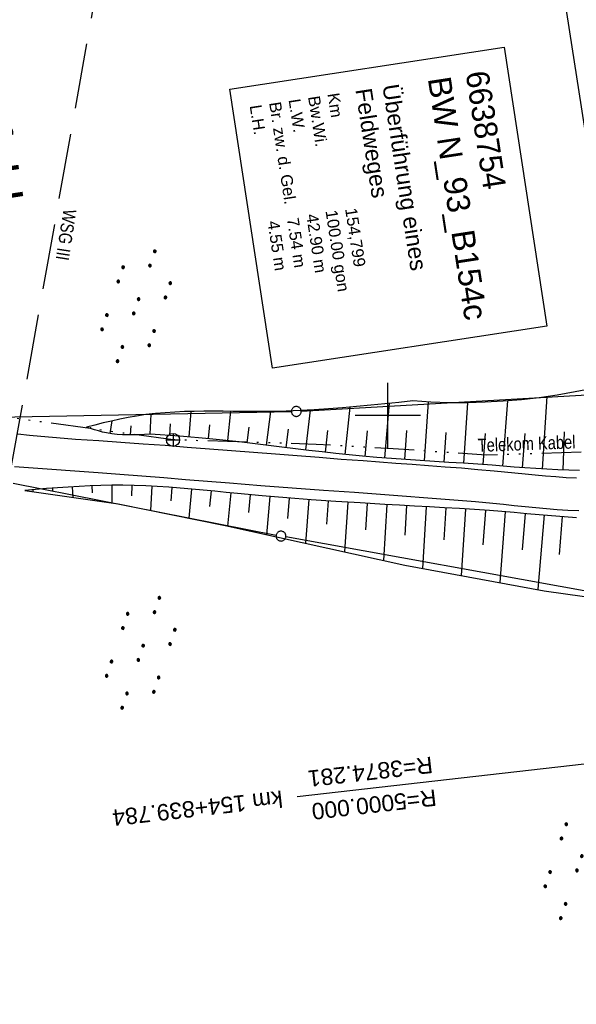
# Model space of a CAD drawing. Extents: x 510526 to 513920, y 467229 to 478797.
# Tile 63 of 256: x 511044 to 511129, y 470610 to 470760. Entities that reach past the tile are written whole.
import ezdxf
from ezdxf.enums import TextEntityAlignment as Align

# ---------------------------------------------------------------- set-up
doc = ezdxf.new("R2010")
doc.units = 0
doc.header["$LTSCALE"] = 10
doc.header["$MEASUREMENT"] = 0
for name, pattern in [('ACAD_ISO14W100', [25.5, 12, -3, 0.5, -3, 0.5, -3, 0.5, -3]), ('AUSGEZOGEN', [0]), ('LT00', [0]), ('LT05', [0.7, 0.5, -0.2])]:
    doc.linetypes.add(name, pattern=pattern)
doc.layers.get('0').update_dxf_attribs({"linetype": 'LT00'})
for name, color, linetype in [('-EL-020', 250, 'LT00'), ('BW_TEXT', 20, 'AUSGEZOGEN'), ('DFK_AB_L', 21, 'LT00'), ('DFK_GZPKT', 250, 'LT00'), ('DFK_KATASTER', 250, 'LT00'), ('DFK_NUTZUNG', 250, 'LT00'), ('GRENZNAME', 250, 'Continuous'), ('STROM_TEXT', 80, 'Continuous'), ('TELEKOM', 210, 'ACAD_ISO14W100'), ('TELEKOM_TEXT', 210, 'Continuous'), ('V96_AFBR_BAB', 250, 'LT00'), ('V96_BOESCH', 250, 'LT00'), ('V96_BOSCHUNG', 250, 'LT00'), ('V96_RASTER', 250, 'LT00'), ('WSG-GRENZE', 162, 'LT05'), ('WSG_TEXT', 163, 'Continuous')]:
    doc.layers.add(name, color=color, linetype=linetype)
doc.styles.add('Arial', font='ARIAL.TTF')
doc.styles.add('Beschrift', font='ARIAL.TTF')
doc.styles.add('UNIR-H', font='unir_h.shx', dxfattribs={"width": 0.8})
doc.styles.add('Versorgungsltg', font='ARIAL.TTF', dxfattribs={"width": 0.8, "height": 2})

# ---------------------------------------------------------------- blocks, each defined once
blk = doc.blocks.new('SYMB7010')
at = {"color": 0, "linetype": 'ByBlock'}
for points in [[(-0.031408, 0.499213), (-0.093728, 0.49134), (-0.15457, 0.475719), (-0.212975, 0.452595), (-0.268021, 0.422333), (-0.31884, 0.385411), (-0.36463, 0.342411), (-0.40467, 0.29401), (-0.438329, 0.240973), (-0.465074, 0.184136), (-0.484486, 0.124395), (-0.496256, 0.062692), (-0.5002, 0)], [(-0.5002, 0), (-0.496256, -0.062692), (-0.484486, -0.124395), (-0.465075, -0.184136), (-0.438329, -0.240973), (-0.404671, -0.29401), (-0.36463, -0.342411), (-0.31884, -0.385411), (-0.268021, -0.422333), (-0.212975, -0.452595), (-0.154571, -0.475719), (-0.093728, -0.49134), (-0.031408, -0.499213), (0.031408, -0.499213)], [(0.5002, 0), (0.496256, 0.062692), (0.484485, 0.124395), (0.465074, 0.184136), (0.438329, 0.240973), (0.40467, 0.29401), (0.36463, 0.342411), (0.31884, 0.385411), (0.268021, 0.422333), (0.212975, 0.452595), (0.15457, 0.475719), (0.093728, 0.49134), (0.031408, 0.499213), (-0.031408, 0.499213)], [(0.031408, -0.499213), (0.093728, -0.491341), (0.15457, -0.475719), (0.212975, -0.452595), (0.268021, -0.422333), (0.31884, -0.385411), (0.36463, -0.342411), (0.404671, -0.294011), (0.438329, -0.240974), (0.465075, -0.184136), (0.484486, -0.124395), (0.496256, -0.062692), (0.500201, 0)]]:
    blk.add_lwpolyline(points, dxfattribs=at)
blk = doc.blocks.new('SYMB7110')
at = {"color": 0, "linetype": 'ByBlock'}
for p, q in [((-0.515, 0.392919), (-0.515, 0.367081)), ((-0.51, 0.362895), (-0.51, 0.397105)), ((-0.505, 0.399164), (-0.505, 0.360836)), ((-0.5, 0.360204), (-0.5, 0.399796)), ((-0.495, 0.399164), (-0.495, 0.360836)), ((-0.49, 0.362895), (-0.49, 0.397105)), ((-0.485, 0.392919), (-0.485, 0.367081)), ((-0.48, 0.379874), (-0.48, 0.380145)), ((-0.285, 0.392919), (-0.285, 0.367081)), ((-0.28, 0.362895), (-0.28, 0.397105)), ((-0.275, 0.399164), (-0.275, 0.360836)), ((-0.27, 0.360204), (-0.27, 0.399796)), ((-0.265, 0.399164), (-0.265, 0.360836)), ((-0.26, 0.362895), (-0.26, 0.397105)), ((-0.255, 0.392919), (-0.255, 0.367081)), ((-0.25, 0.379874), (-0.25, 0.380146)), ((0.255, 0.392919), (0.255, 0.367081)), ((0.26, 0.362895), (0.26, 0.397105)), ((0.265, 0.399164), (0.265, 0.360836)), ((0.27, 0.360204), (0.27, 0.399796)), ((0.275, 0.399164), (0.275, 0.360836)), ((0.28, 0.362895), (0.28, 0.397105)), ((0.285, 0.392919), (0.285, 0.367081)), ((0.29, 0.379874), (0.29, 0.380145)), ((0.485, 0.392919), (0.485, 0.367081)), ((0.49, 0.362895), (0.49, 0.397105)), ((0.495, 0.399164), (0.495, 0.360836)), ((0.5, 0.360204), (0.5, 0.399796)), ((0.505, 0.399164), (0.505, 0.360836)), ((0.51, 0.362895), (0.51, 0.397105)), ((0.515, 0.392919), (0.515, 0.367081)), ((0.52, 0.379874), (0.52, 0.380146)), ((-0.9, 0.012919), (-0.9, -0.012919)), ((-0.895, -0.017106), (-0.895, 0.017105)), ((-0.89, 0.019164), (-0.89, -0.019164)), ((-0.885, -0.019797), (-0.885, 0.019796)), ((-0.88, 0.019164), (-0.88, -0.019164)), ((-0.875, -0.017106), (-0.875, 0.017105)), ((-0.87, 0.012919), (-0.87, -0.012919)), ((-0.865, -0.000126), (-0.865, 0.000145)), ((-0.67, 0.012919), (-0.67, -0.012919)), ((-0.665, -0.017106), (-0.665, 0.017105)), ((-0.66, 0.019164), (-0.66, -0.019164)), ((-0.655, -0.019797), (-0.655, 0.019796)), ((-0.65, 0.019164), (-0.65, -0.019164)), ((-0.645, -0.017106), (-0.645, 0.017105)), ((-0.64, 0.012919), (-0.64, -0.012919)), ((-0.635, -0.000126), (-0.635, 0.000145)), ((-0.13, 0.012919), (-0.13, -0.012919)), ((-0.125, -0.017105), (-0.125, 0.017105)), ((-0.12, 0.019164), (-0.12, -0.019164)), ((-0.115, -0.019796), (-0.115, 0.019796)), ((-0.11, 0.019164), (-0.11, -0.019164)), ((-0.105, -0.017105), (-0.105, 0.017105)), ((-0.1, 0.012919), (-0.1, -0.012919)), ((-0.095, -0.000126), (-0.095, 0.000146)), ((0.1, 0.012919), (0.1, -0.012919)), ((0.105, -0.017105), (0.105, 0.017105)), ((0.11, 0.019164), (0.11, -0.019164)), ((0.115, -0.019796), (0.115, 0.019796)), ((0.12, 0.019164), (0.12, -0.019164)), ((0.125, -0.017105), (0.125, 0.017105)), ((0.13, 0.012919), (0.13, -0.012919)), ((0.135, -0.000126), (0.135, 0.000146)), ((0.64, 0.012919), (0.64, -0.012919)), ((0.645, -0.017105), (0.645, 0.017105)), ((0.65, 0.019164), (0.65, -0.019164)), ((0.655, -0.019796), (0.655, 0.019796)), ((0.66, 0.019164), (0.66, -0.019164)), ((0.665, -0.017105), (0.665, 0.017105)), ((0.67, 0.012919), (0.67, -0.012919)), ((0.675, -0.000126), (0.675, 0.000146)), ((0.87, 0.012919), (0.87, -0.012919)), ((0.875, -0.017105), (0.875, 0.017105)), ((0.88, 0.019164), (0.88, -0.019164)), ((0.885, -0.019796), (0.885, 0.019796)), ((0.89, 0.019164), (0.89, -0.019164)), ((0.895, -0.017105), (0.895, 0.017105)), ((0.9, 0.012919), (0.9, -0.012919)), ((0.905, -0.000126), (0.905, 0.000146)), ((-0.515, -0.367081), (-0.515, -0.392919)), ((-0.51, -0.397105), (-0.51, -0.362895)), ((-0.505, -0.360836), (-0.505, -0.399164)), ((-0.5, -0.399796), (-0.5, -0.360204)), ((-0.495, -0.360836), (-0.495, -0.399164)), ((-0.49, -0.397106), (-0.49, -0.362895)), ((-0.485, -0.367081), (-0.485, -0.392919)), ((-0.48, -0.380126), (-0.48, -0.379855)), ((-0.285, -0.367081), (-0.285, -0.392919)), ((-0.28, -0.397105), (-0.28, -0.362895)), ((-0.275, -0.360836), (-0.275, -0.399164)), ((-0.27, -0.399796), (-0.27, -0.360204)), ((-0.265, -0.360836), (-0.265, -0.399164)), ((-0.26, -0.397105), (-0.26, -0.362895)), ((-0.255, -0.367081), (-0.255, -0.392919)), ((-0.25, -0.380126), (-0.25, -0.379855)), ((0.255, -0.367081), (0.255, -0.392919)), ((0.26, -0.397105), (0.26, -0.362895)), ((0.265, -0.360836), (0.265, -0.399164)), ((0.27, -0.399796), (0.27, -0.360204)), ((0.275, -0.360836), (0.275, -0.399164)), ((0.28, -0.397105), (0.28, -0.362895)), ((0.285, -0.367081), (0.285, -0.392919)), ((0.29, -0.380126), (0.29, -0.379855)), ((0.485, -0.367081), (0.485, -0.392919)), ((0.49, -0.397105), (0.49, -0.362895)), ((0.495, -0.360836), (0.495, -0.399164)), ((0.5, -0.399796), (0.5, -0.360204)), ((0.505, -0.360836), (0.505, -0.399164)), ((0.51, -0.397105), (0.51, -0.362895)), ((0.515, -0.367081), (0.515, -0.392919)), ((0.52, -0.380126), (0.52, -0.379855))]:
    blk.add_line(p, q, dxfattribs=at)
for points in [[(-0.48, 0.38), (-0.481981, 0.388678), (-0.48753, 0.395637), (-0.49555, 0.399499), (-0.50445, 0.399499), (-0.51247, 0.395637), (-0.518019, 0.388678), (-0.52, 0.38), (-0.518019, 0.371322), (-0.51247, 0.364363), (-0.50445, 0.360501), (-0.49555, 0.360501), (-0.48753, 0.364363), (-0.481981, 0.371322), (-0.48, 0.38)], [(-0.25, 0.38), (-0.251981, 0.388678), (-0.25753, 0.395637), (-0.26555, 0.399499), (-0.27445, 0.399499), (-0.28247, 0.395637), (-0.288019, 0.388678), (-0.29, 0.38), (-0.288019, 0.371322), (-0.28247, 0.364363), (-0.27445, 0.360501), (-0.26555, 0.360501), (-0.25753, 0.364363), (-0.251981, 0.371322), (-0.25, 0.38)], [(0.29, 0.38), (0.288019, 0.388678), (0.28247, 0.395637), (0.27445, 0.399499), (0.26555, 0.399499), (0.25753, 0.395637), (0.251981, 0.388678), (0.25, 0.38), (0.251981, 0.371322), (0.25753, 0.364363), (0.26555, 0.360501), (0.27445, 0.360501), (0.28247, 0.364363), (0.288019, 0.371322), (0.29, 0.38)], [(0.52, 0.38), (0.518019, 0.388678), (0.51247, 0.395637), (0.50445, 0.399499), (0.495549, 0.399499), (0.48753, 0.395637), (0.481981, 0.388678), (0.48, 0.38), (0.481981, 0.371322), (0.48753, 0.364363), (0.495549, 0.360501), (0.50445, 0.360501), (0.51247, 0.364363), (0.518019, 0.371322), (0.52, 0.38)], [(-0.865, 0), (-0.866981, 0.008678), (-0.87253, 0.015637), (-0.88055, 0.019498), (-0.88945, 0.019498), (-0.89747, 0.015637), (-0.903019, 0.008678), (-0.905, 0)], [(-0.905, 0), (-0.903019, -0.008678), (-0.89747, -0.015637), (-0.88945, -0.019499), (-0.88055, -0.019499), (-0.87253, -0.015637), (-0.866981, -0.008678), (-0.865, 0)], [(-0.635, 0), (-0.636981, 0.008678), (-0.64253, 0.015637), (-0.65055, 0.019498), (-0.65945, 0.019498), (-0.66747, 0.015637), (-0.673019, 0.008678), (-0.675, 0)], [(-0.675, 0), (-0.673019, -0.008678), (-0.66747, -0.015637), (-0.65945, -0.019499), (-0.65055, -0.019499), (-0.64253, -0.015637), (-0.636981, -0.008678), (-0.635, 0)], [(-0.095, 0), (-0.096981, 0.008678), (-0.10253, 0.015637), (-0.11055, 0.019499), (-0.11945, 0.019499), (-0.12747, 0.015637), (-0.133019, 0.008678), (-0.135, 0)], [(-0.135, 0), (-0.133019, -0.008678), (-0.12747, -0.015637), (-0.11945, -0.019499), (-0.11055, -0.019499), (-0.10253, -0.015637), (-0.096981, -0.008678), (-0.095, 0)], [(0.135, 0), (0.133019, 0.008678), (0.12747, 0.015637), (0.11945, 0.019499), (0.11055, 0.019499), (0.10253, 0.015637), (0.096981, 0.008678), (0.095, 0)], [(0.095, 0), (0.096981, -0.008678), (0.10253, -0.015637), (0.11055, -0.019499), (0.11945, -0.019499), (0.12747, -0.015637), (0.133019, -0.008678), (0.135, 0)], [(0.675, 0), (0.673019, 0.008678), (0.66747, 0.015637), (0.65945, 0.019499), (0.65055, 0.019499), (0.64253, 0.015637), (0.636981, 0.008678), (0.635, 0)], [(0.635, 0), (0.636981, -0.008678), (0.64253, -0.015637), (0.65055, -0.019499), (0.65945, -0.019499), (0.66747, -0.015637), (0.673019, -0.008678), (0.675, 0)], [(0.905, 0), (0.903019, 0.008678), (0.89747, 0.015637), (0.88945, 0.019499), (0.88055, 0.019499), (0.87253, 0.015637), (0.866981, 0.008678), (0.865, 0)], [(0.865, 0), (0.866981, -0.008678), (0.87253, -0.015637), (0.88055, -0.019499), (0.88945, -0.019499), (0.89747, -0.015637), (0.903019, -0.008678), (0.905, 0)], [(-0.48, -0.38), (-0.481981, -0.371322), (-0.48753, -0.364363), (-0.49555, -0.360501), (-0.50445, -0.360501), (-0.51247, -0.364363), (-0.518019, -0.371322), (-0.52, -0.38), (-0.518019, -0.388678), (-0.51247, -0.395637), (-0.50445, -0.399499), (-0.49555, -0.399499), (-0.48753, -0.395637), (-0.481981, -0.388678), (-0.48, -0.38)], [(-0.25, -0.38), (-0.251981, -0.371322), (-0.25753, -0.364363), (-0.26555, -0.360501), (-0.27445, -0.360501), (-0.28247, -0.364363), (-0.288019, -0.371322), (-0.29, -0.38), (-0.288019, -0.388678), (-0.28247, -0.395637), (-0.27445, -0.399499), (-0.26555, -0.399499), (-0.25753, -0.395637), (-0.251981, -0.388678), (-0.25, -0.38)], [(0.29, -0.38), (0.288019, -0.371322), (0.28247, -0.364363), (0.27445, -0.360501), (0.26555, -0.360501), (0.25753, -0.364363), (0.251981, -0.371322), (0.25, -0.38), (0.251981, -0.388678), (0.25753, -0.395637), (0.26555, -0.399499), (0.27445, -0.399499), (0.28247, -0.395637), (0.288019, -0.388678), (0.29, -0.38)], [(0.52, -0.38), (0.518019, -0.371322), (0.51247, -0.364363), (0.50445, -0.360501), (0.495549, -0.360501), (0.48753, -0.364363), (0.481981, -0.371322), (0.48, -0.38), (0.481981, -0.388678), (0.48753, -0.395637), (0.495549, -0.399499), (0.50445, -0.399499), (0.51247, -0.395637), (0.518019, -0.388678), (0.52, -0.38)]]:
    blk.add_lwpolyline(points, dxfattribs=at)

msp = doc.modelspace()

# ---------------------------------------------------------------- linework, layer by layer
at = {"layer": '-EL-020'}
msp.add_line((511160.67, 470650.33), (511086.16, 470641.8), dxfattribs=at)
at = {"layer": 'BW_TEXT', "elevation": 359.87}
msp.add_lwpolyline([(511117.72, 470756.19), (511124.24, 470713.62), (511082.41, 470707.22), (511075.9, 470749.79)], close=True, dxfattribs=at)
at = {"layer": 'DFK_AB_L'}
msp.add_line((511123.07, 470788.6), (511136.09, 470704.23), dxfattribs=at)
at = {"layer": 'DFK_KATASTER'}
for p, q in [((511086.79, 470700.66), (511135.45, 470703.45)), ((511039.2, 470699.7), (511085.29, 470700.61)), ((511042.87, 470689.7), (511082.96, 470681.75)), ((511140.37, 470671.35), (511084.44, 470681.47))]:
    msp.add_line(p, q, dxfattribs=at)
at = {"layer": 'STROM_TEXT'}
for p, q in [((511067.23, 470697.28, 359.87), (511067.23, 470695.28, 359.87)), ((511066.23, 470696.28, 359.87), (511068.23, 470696.28, 359.87))]:
    msp.add_line(p, q, dxfattribs=at)
msp.add_circle((511067.23, 470696.28, 359.87), 1, dxfattribs=at)
at = {"layer": 'TELEKOM', "ltscale": 0.05, "flags": 128}
for points in [[(511268.19, 470712.57), (511256.82, 470708.66), (511250.55, 470707.64), (511246.19, 470706.93), (511239.62, 470705.87), (511231.35, 470704.53), (511221.88, 470703.09), (511214.71, 470702.04), (511211.23, 470701.75), (511206.01, 470701.41), (511192.18, 470700), (511177.35, 470698.64), (511166.87, 470697.68), (511141.07, 470695.24), (511132.91, 470694.52), (511114.97, 470693.94), (511100.83, 470694.91), (511089.09, 470695.59), (511067.23, 470696.28)], [(511067.05, 470696.41), (511067.05, 470696.41)]]:
    msp.add_lwpolyline(points, dxfattribs=at)
at = {"layer": 'TELEKOM', "ltscale": 0.05, "elevation": 359.87, "flags": 128}
msp.add_lwpolyline([(511067.23, 470696.28), (511041.46, 470699.79), (511004.9, 470705.87), (510979.02, 470702)], dxfattribs=at)
at = {"layer": 'V96_AFBR_BAB', "elevation": 359.87}
for points in [[(511128.75, 470690.43), (511127.18, 470690.51), (511125.62, 470690.62), (511124.06, 470690.74), (511122.49, 470690.88), (511120.93, 470691.03), (511119.36, 470691.18), (511117.8, 470691.34), (511116.23, 470691.49), (511113.73, 470691.72), (511111.22, 470691.94), (511108.72, 470692.14), (511106.22, 470692.33), (511103.72, 470692.52), (511101.22, 470692.7), (511098.72, 470692.88), (511096.22, 470693.06), (511092.87, 470693.31), (511089.53, 470693.57), (511086.19, 470693.83), (511082.84, 470694.09), (511079.5, 470694.36), (511076.15, 470694.62), (511072.78, 470694.88), (511069.41, 470695.14), (511066.03, 470695.4), (511062.66, 470695.65), (511059.28, 470695.89), (511055.9, 470696.12), (511054.14, 470696.24), (511052.38, 470696.36), (511050.61, 470696.49), (511048.85, 470696.63), (511047.09, 470696.78), (511045.33, 470696.95), (511043.58, 470697.14)], [(511043.07, 470692.22), (511045.19, 470692.06), (511047.31, 470691.9), (511049.44, 470691.75), (511051.56, 470691.6), (511053.68, 470691.45), (511055.81, 470691.3), (511059.14, 470691.05), (511062.48, 470690.79), (511065.82, 470690.52), (511069.15, 470690.25), (511072.49, 470689.99), (511075.83, 470689.72), (511080.6, 470689.34), (511085.38, 470688.98), (511090.16, 470688.62), (511094.93, 470688.28), (511097.57, 470688.09), (511100.2, 470687.9), (511102.83, 470687.71), (511105.46, 470687.51), (511108.1, 470687.31), (511110.73, 470687.09), (511113.36, 470686.86), (511116, 470686.61), (511117.64, 470686.45), (511119.28, 470686.28), (511120.92, 470686.12), (511122.56, 470685.96), (511124.19, 470685.81), (511125.83, 470685.68), (511127.47, 470685.57), (511129.11, 470685.48)]]:
    msp.add_lwpolyline(points, dxfattribs=at)
at = {"layer": 'V96_BOESCH', "elevation": 359.87}
for points in [[(511131.26, 470704.14), (511128.55, 470703.59), (511125.83, 470703.11), (511123.1, 470702.71), (511120.36, 470702.4), (511117.61, 470702.17), (511114.85, 470702.02), (511112.09, 470701.95), (511109.33, 470701.96), (511106.57, 470702.06), (511103.82, 470702.24), (511101.67, 470702.01), (511099.53, 470701.79), (511097.38, 470701.58), (511095.23, 470701.37), (511093.08, 470701.19), (511090.93, 470701.02), (511088.78, 470700.88), (511086.62, 470700.76), (511084.47, 470700.67), (511082.3, 470700.62), (511080.82, 470700.61), (511079.34, 470700.61), (511077.85, 470700.62), (511076.37, 470700.63), (511074.89, 470700.65), (511073.4, 470700.65), (511071.92, 470700.65), (511070.44, 470700.63), (511068.97, 470700.59), (511067.49, 470700.53), (511066.03, 470700.43), (511064.56, 470700.3), (511063.1, 470700.14), (511061.65, 470699.92), (511060.37, 470699.7), (511059.1, 470699.44), (511057.84, 470699.16), (511056.57, 470698.86), (511055.31, 470698.55), (511054.05, 470698.23)], [(511129.24, 470691.62), (511127.58, 470691.65), (511125.91, 470691.71), (511124.25, 470691.79), (511122.58, 470691.9), (511120.91, 470692.02), (511119.25, 470692.14), (511117.58, 470692.27), (511115.92, 470692.4), (511113.72, 470692.56), (511111.52, 470692.71), (511109.32, 470692.85), (511107.12, 470692.99), (511104.92, 470693.14), (511102.72, 470693.28), (511100.53, 470693.44), (511098.33, 470693.61), (511096.14, 470693.81), (511094.09, 470694), (511092.04, 470694.22), (511089.99, 470694.45), (511087.95, 470694.68), (511085.9, 470694.93), (511083.85, 470695.19), (511081.81, 470695.44), (511077.3, 470695.98), (511072.79, 470696.45), (511068.27, 470696.85), (511063.75, 470697.17), (511062.9, 470697.12), (511062.06, 470697.07), (511061.22, 470697.04), (511060.38, 470697.03), (511059.54, 470697.05), (511058.71, 470697.1), (511057.88, 470697.2), (511057.07, 470697.34), (511056.46, 470697.48), (511055.85, 470697.64), (511055.25, 470697.83), (511054.65, 470698.03), (511054.05, 470698.23)], [(511128.78, 470684.41), (511126.88, 470684.55), (511124.98, 470684.7), (511123.09, 470684.86), (511121.19, 470685.02), (511119.29, 470685.18), (511117.4, 470685.34), (511115.5, 470685.48), (511113.22, 470685.64), (511110.94, 470685.79), (511108.65, 470685.93), (511106.37, 470686.05), (511104.08, 470686.18), (511101.8, 470686.3), (511099.52, 470686.43), (511095.78, 470686.65), (511092.04, 470686.89), (511088.3, 470687.15), (511084.57, 470687.44), (511080.83, 470687.75), (511077.09, 470688.09), (511075.34, 470688.26), (511073.59, 470688.43), (511071.84, 470688.6), (511070.08, 470688.77), (511068.33, 470688.92), (511066.58, 470689.06), (511064.82, 470689.18), (511063.07, 470689.27), (511061.32, 470689.33), (511059.56, 470689.37), (511057.9, 470689.36), (511056.24, 470689.33), (511054.58, 470689.27), (511052.92, 470689.18), (511051.26, 470689.08), (511049.6, 470688.96), (511047.93, 470688.84), (511046.27, 470688.7), (511044.61, 470688.56)], [(511044.61, 470688.56), (511058.88, 470686.52), (511075.19, 470683.21), (511102.57, 470677.14), (511123.86, 470673.27), (511141.93, 470670.7)]]:
    msp.add_lwpolyline(points, dxfattribs=at)
at = {"layer": 'V96_BOSCHUNG'}
for p, q in [((511123.6, 470691.83, 359.87), (511124.28, 470702.88, 359.87)), ((511093.51, 470694.06, 359.87), (511094.23, 470701.28, 359.87)), ((511099.56, 470693.52, 359.87), (511100.24, 470701.86, 359.87)), ((511105.61, 470693.09, 359.87), (511106.21, 470702.08, 359.87)), ((511111.59, 470692.71, 359.87), (511112.22, 470701.95, 359.87)), ((511117.53, 470692.28, 359.87), (511118.3, 470702.22, 359.87)), ((511063.77, 470697.17, 359.87), (511063.88, 470700.23, 359.87)), ((511069.68, 470696.73, 359.87), (511069.99, 470700.62, 359.87)), ((511075.6, 470696.17, 359.87), (511076.07, 470700.64, 359.87)), ((511081.51, 470695.48, 359.87), (511082.15, 470700.62, 359.87)), ((511087.48, 470694.74, 359.87), (511088.21, 470700.84, 359.87)), ((511054.64, 470698.03, 359.87), (511054.7, 470698.22, 359.87)), ((511057.66, 470697.23, 359.87), (511057.96, 470699.19, 359.87)), ((511060.75, 470697.04, 359.87), (511060.84, 470698.42, 359.87)), ((511066.72, 470696.97, 359.87), (511066.83, 470698.73, 359.87)), ((511072.64, 470696.47, 359.87), (511072.83, 470698.56, 359.87)), ((511078.55, 470695.84, 359.87), (511078.83, 470698.23, 359.87)), ((511084.48, 470695.11, 359.87), (511084.84, 470697.9, 359.87)), ((511090.5, 470694.39, 359.87), (511090.86, 470697.71, 359.87)), ((511096.53, 470693.77, 359.87), (511096.88, 470697.67, 359.87)), ((511102.59, 470693.29, 359.87), (511102.91, 470697.73, 359.87)), ((511108.61, 470692.9, 359.87), (511108.91, 470697.43, 359.87)), ((511114.56, 470692.5, 359.87), (511114.91, 470697.27, 359.87)), ((511120.53, 470692.04, 359.87), (511120.93, 470697.27, 359.87)), ((511126.76, 470691.67, 359.87), (511126.96, 470697.5, 359.87)), ((511051.84, 470689.12, 359.87), (511051.93, 470687.51, 359.87)), ((511054.86, 470689.28, 359.87), (511054.9, 470688.18, 359.87)), ((511057.9, 470689.36, 359.87), (511057.91, 470686.66, 359.87)), ((511060.95, 470689.34, 359.87), (511060.9, 470687.73, 359.87)), ((511064, 470689.22, 359.87), (511063.79, 470685.52, 359.87)), ((511045.84, 470688.66, 359.87), (511045.86, 470688.38, 359.87)), ((511048.83, 470688.91, 359.87), (511048.87, 470688.43, 359.87)), ((511067.03, 470689.02, 359.87), (511066.88, 470686.98, 359.87)), ((511070.05, 470688.77, 359.87), (511069.65, 470684.33, 359.87)), ((511073.05, 470688.49, 359.87), (511072.82, 470686.11, 359.87)), ((511076.03, 470688.19, 359.87), (511075.55, 470683.13, 359.87)), ((511079.01, 470687.91, 359.87), (511078.76, 470685.19, 359.87)), ((511081.99, 470687.65, 359.87), (511081.48, 470681.81, 359.87)), ((511084.96, 470687.4, 359.87), (511084.71, 470684.28, 359.87)), ((511087.94, 470687.18, 359.87), (511087.42, 470680.5, 359.87)), ((511090.91, 470686.96, 359.87), (511090.65, 470683.4, 359.87)), ((511093.89, 470686.77, 359.87), (511093.38, 470679.18, 359.87)), ((511096.86, 470686.58, 359.87), (511096.61, 470682.55, 359.87)), ((511099.84, 470686.41, 359.87), (511099.34, 470677.85, 359.87)), ((511102.82, 470686.25, 359.87), (511102.57, 470681.72, 359.87)), ((511105.82, 470686.08, 359.87), (511105.29, 470676.64, 359.87)), ((511108.83, 470685.92, 359.87), (511108.54, 470681.01, 359.87)), ((511111.85, 470685.73, 359.87), (511111.2, 470675.57, 359.87)), ((511114.88, 470685.53, 359.87), (511114.51, 470680.28, 359.87)), ((511117.91, 470685.3, 359.87), (511117.07, 470674.5, 359.87)), ((511120.92, 470685.04, 359.87), (511120.47, 470679.51, 359.87)), ((511123.82, 470684.85, 359.87), (511122.89, 470673.49, 359.87)), ((511126.58, 470684.58, 359.87), (511126.13, 470678.79, 359.87))]:
    msp.add_line(p, q, dxfattribs=at)
at = {"layer": 'V96_RASTER'}
for p, q in [((511100, 470695, 359.87), (511100, 470705, 359.87)), ((511105, 470700, 359.87), (511095, 470700, 359.87))]:
    msp.add_line(p, q, dxfattribs=at)
at = {"layer": 'WSG-GRENZE', "ltscale": 2, "flags": 128}
msp.add_lwpolyline([(511220.03, 471024.16), (511145.09, 470958.85), (511090.88, 470963.64), (511042.13, 470689.85), (511034.93, 470686.28), (511040.5, 470423.38), (511040.31, 470419.35), (511168.17, 470270.82), (511167.95, 470267.01), (511167.15, 470253.55), (511214.53, 470201.77), (511255.66, 470140.86), (511313.84, 470140.51)], dxfattribs=at)

# ---------------------------------------------------------------- block references
at = {"layer": 'DFK_GZPKT', "xscale": 1.499999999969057, "yscale": 1.5, "zscale": 1.5, "rotation": 251.2881100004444}
for p in [(511086.04, 470700.62), (511083.7, 470681.6)]:
    msp.add_blockref('SYMB7010', p, dxfattribs=at)
at = {"layer": 'DFK_NUTZUNG', "yscale": 10, "zscale": 10, "rotation": 251.28826}
for p, xscale in [((511061.61, 470716.67), 9.99999999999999), ((511062.31, 470663.79), 10), ((511129.21, 470631.67), 10)]:
    msp.add_blockref('SYMB7110', p, dxfattribs=dict(at, xscale=xscale))

# ---------------------------------------------------------------- texts
at = {"layer": '-EL-020', "style": 'Arial'}
for s, p in [('R=3874.281', (511106.69, 470647.96)), (' km 154+839.784', (511084.77, 470642.9)), ('R=5000.000', (511107.26, 470642.96))]:
    msp.add_text(s, height=2.5, rotation=-173.47, dxfattribs=at).set_placement(p)
at = {"layer": 'BW_TEXT', "insert": (511115.31, 470752.84, 359.87), "char_height": 2, "width": 37.5546, "attachment_point": 1, "rotation": 278.7021, "style": 'Beschrift'}
msp.add_mtext('{\\Funir_o|c0;\\H1.75x;6638754}\\P{\\H1.75x;BW N_93_B154c\\W0.8;\\P\\H0.3714x;\\W1;\\P\\H1.924x;Überführung eines\\PFeldweges\\P\\H0.1999x;\\P\\H3.602x;Km                    154,799\\PBw.Wi.              100.00 gon\\PL.W.                  42.90 m\\PBr. zw. d. Gel.   7.54 m\\PL.H.                   4.55 m}', dxfattribs=at)
at = {"layer": 'GRENZNAME', "insert": (511030.18, 470824.29, 359.87), "char_height": 5.6, "width": 100.22, "attachment_point": 1, "rotation": 278.7021, "style": 'UNIR-H'}
msp.add_mtext('{\\W1;Gemarkung: Schwarzenfeld\\PGemeinde: Schwarzenfeld\\PLandkreis: Schwandorf}', dxfattribs=at)
at = {"layer": 'TELEKOM_TEXT', "style": 'Versorgungsltg', "width": 0.8}
msp.add_text('Telekom Kabel', height=2, rotation=2.0584, dxfattribs=at).set_placement((511121.19, 470694.71), align=Align.CENTER)
at = {"layer": 'WSG_TEXT', "style": 'Beschrift', "width": 0.8}
msp.add_text('WSG III', height=2, rotation=261.172, dxfattribs=at).set_placement((511049.93, 470727.72), align=Align.CENTER)

doc.saveas('drawing.dxf')
